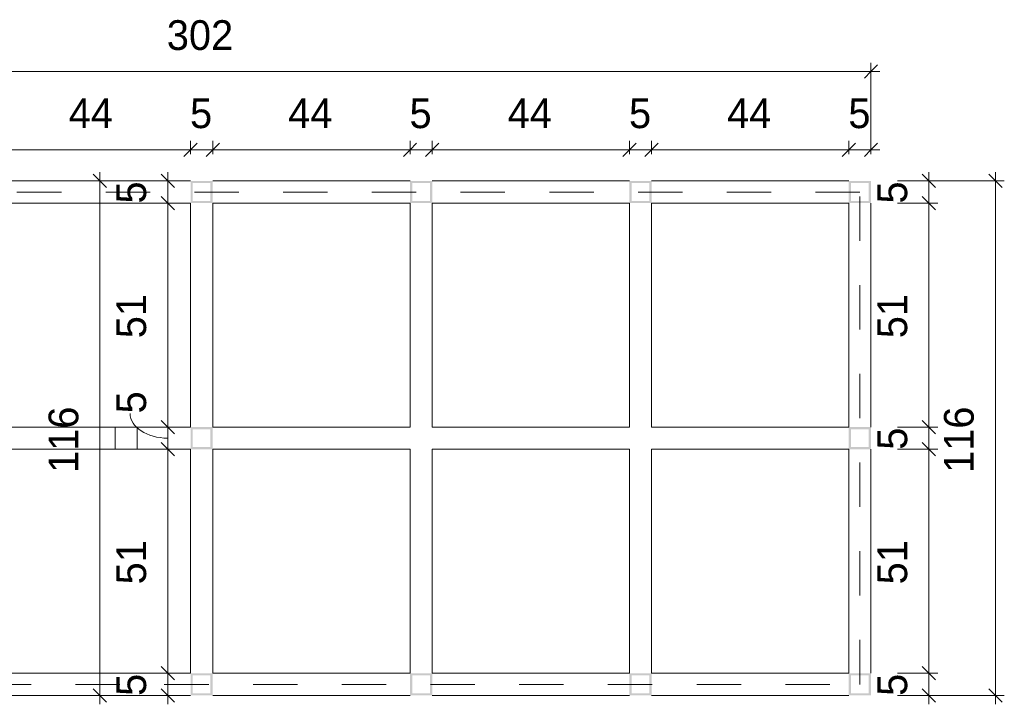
# Model space of a CAD drawing. Header units: metres. Extents: x -1.7 to 80, y -8.6 to 1.8.
# Tile 21 of 79: x 58.4 to 60.6, y -8 to -6.4. Entities that reach past the tile are written whole.
import ezdxf

# ---------------------------------------------------------------- set-up
doc = ezdxf.new("R2010")
doc.units = ezdxf.units.M
doc.linetypes.add('Projeção', pattern=[0.003969, 0.002381, -0.001587])
for name, color, linetype, lineweight in [('A-ANNO-DIMS', 120, 'Continuous', 9), ('A-ANNO-DIMS-20', 211, 'Continuous', 9), ('A-DETL-GENF', 92, 'Continuous', 18), ('A-FLOR-OVHD', 1, 'Projeção', 18), ('A-GENM', 13, 'Continuous', 18)]:
    doc.layers.add(name, color=color, linetype=linetype, lineweight=lineweight)
doc.styles.add('Century Gothic', font='GOTHIC.TTF', dxfattribs={"height": 0.067065})
doc.dimstyles.new('_Cotas_detalhamento_3_5_mm', dxfattribs={"dimscale": 0.3048, "dimtxt": 0.07, "dimasz": 0.098425, "dimexe": 0.065617, "dimexo": 0.19685, "dimgap": 0.098425, "dimtad": 1, "dimdec": 0, "dimlfac": 100, "dimzin": 0, "dimdsep": 46, "dimtxsty": 'Century Gothic', "dimblk1": 'OBLIQUE', "dimblk2": 'OBLIQUE', "dimsah": 1, "dimcen": 0.09, "dimdle": 0.065617, "dimazin": 0, "dimtfac": 1, "dimtdec": 4, "dimtix": 1, "dimtmove": 0, "dimatfit": 3, "dimfxl": 1, "dimtvp": 1, "dimtolj": 1, "dimtzin": 0, "dimarcsym": 2})
doc.dimstyles.new('_Cotas_detalhamento_3_5_mm_2', dxfattribs={"dimscale": 0.3048, "dimtxt": 0.07, "dimasz": 0.098425, "dimexe": 0.065617, "dimexo": 0.19685, "dimgap": 0.098425, "dimtad": 1, "dimdec": 0, "dimlfac": 100, "dimzin": 0, "dimdsep": 46, "dimtxsty": 'Century Gothic', "dimblk1": 'OBLIQUE', "dimblk2": 'OBLIQUE', "dimsah": 1, "dimcen": 0.09, "dimdle": 0.065617, "dimazin": 0, "dimtfac": 1, "dimtdec": 4, "dimtix": 1, "dimtmove": 1, "dimatfit": 3, "dimfxl": 1, "dimtvp": 1, "dimtolj": 1, "dimtzin": 0, "dimarcsym": 2})

# ---------------------------------------------------------------- blocks, each defined once
blk = doc.blocks.new('Modelos genéricos 278 - Modelos genéricos 266-1941197-Planta da estrutura inferior- Quentes')
at = {"layer": 'A-GENM'}
for p, q in [((-4.4402, -6.8511), (-4.4402, -7.3561)), ((-4.3902, -7.3561), (-4.3902, -6.8511)), ((-4.4402, -7.4061), (-4.4402, -7.9111)), ((-4.3902, -7.9111), (-4.3902, -7.4061))]:
    blk.add_line(p, q, dxfattribs=at)
blk = doc.blocks.new('Modelos genéricos 281 - Modelos genéricos 266-1941239-Planta da estrutura inferior- Quentes')
at = {"layer": 'A-GENM'}
for p, q in [((-3.9455, -6.8511), (-3.9455, -7.3561)), ((-3.8955, -7.3561), (-3.8955, -6.8511)), ((-3.9455, -7.4061), (-3.9455, -7.9111)), ((-3.8955, -7.9111), (-3.8955, -7.4061))]:
    blk.add_line(p, q, dxfattribs=at)
blk = doc.blocks.new('Modelos genéricos 284 - Modelos genéricos 266-1941281-Planta da estrutura inferior- Quentes')
at = {"layer": 'A-GENM'}
for p, q in [((-3.4508, -6.8511), (-3.4508, -7.3561)), ((-3.4008, -7.3561), (-3.4008, -6.8511)), ((-3.4508, -7.4061), (-3.4508, -7.9111)), ((-3.4008, -7.9111), (-3.4008, -7.4061))]:
    blk.add_line(p, q, dxfattribs=at)
blk = doc.blocks.new('Modelos genéricos 287 - Modelos genéricos 287-1942004-Planta da estrutura inferior- Quentes')
at = {"layer": 'A-GENM'}
for p, q in [((-5.4296, -7.3561), (-5.8743, -7.3561)), ((-4.9349, -7.3561), (-5.3796, -7.3561)), ((-4.6102, -7.3561), (-4.8849, -7.3561)), ((-4.4402, -7.3561), (-4.5602, -7.3561)), ((-3.9455, -7.3561), (-4.3902, -7.3561)), ((-3.4508, -7.3561), (-3.8955, -7.3561)), ((-2.9564, -7.3561), (-3.4008, -7.3561)), ((-5.4296, -7.4061), (-5.8743, -7.4061)), ((-4.9349, -7.4061), (-5.3796, -7.4061)), ((-4.6102, -7.4061), (-4.8849, -7.4061)), ((-4.4402, -7.4061), (-4.5602, -7.4061)), ((-3.9455, -7.4061), (-4.3902, -7.4061)), ((-3.4508, -7.4061), (-3.8955, -7.4061)), ((-3.4008, -7.4061), (-2.9564, -7.4061))]:
    blk.add_line(p, q, dxfattribs=at)
blk = doc.blocks.new('Modelos genéricos 296 - Modelos genéricos 267-1944187-Planta da estrutura inferior- Quentes')
at = {"layer": 'A-GENM'}
for p, q in [((-4.3902, -7.2738), (-4.4402, -7.2738)), ((-4.4402, -7.2738), (-4.4402, -7.3238)), ((-4.3902, -7.3238), (-4.3902, -7.2738)), ((-4.4402, -7.3238), (-4.3902, -7.3238))]:
    blk.add_line(p, q, dxfattribs=at)
blk = doc.blocks.new('Modelos genéricos 292 - Modelos genéricos 287-1944757-Planta da estrutura inferior- Quentes')
at = {"layer": 'A-GENM'}
for p, q in [((-5.4296, -7.9111), (-5.8743, -7.9111)), ((-4.9349, -7.9111), (-5.3796, -7.9111)), ((-4.4402, -7.9111), (-4.8849, -7.9111)), ((-3.9455, -7.9111), (-4.3902, -7.9111)), ((-3.4508, -7.9111), (-3.8955, -7.9111)), ((-2.9564, -7.9111), (-3.4008, -7.9111)), ((-5.8743, -7.9611), (-5.4296, -7.9611)), ((-5.3796, -7.9611), (-4.9349, -7.9611)), ((-4.8849, -7.9611), (-4.4402, -7.9611)), ((-4.3902, -7.9611), (-3.9455, -7.9611)), ((-3.8955, -7.9611), (-3.4508, -7.9611)), ((-3.4008, -7.9611), (-2.9564, -7.9611))]:
    blk.add_line(p, q, dxfattribs=at)
blk = doc.blocks.new('Modelos genéricos 293 - Modelos genéricos 287-1944769-Planta da estrutura inferior- Quentes')
at = {"layer": 'A-GENM'}
for p, q in [((-5.4296, -6.8011), (-5.8743, -6.8011)), ((-4.9349, -6.8011), (-5.3796, -6.8011)), ((-4.4402, -6.8011), (-4.8849, -6.8011)), ((-3.9455, -6.8011), (-4.3902, -6.8011)), ((-3.4508, -6.8011), (-3.8955, -6.8011)), ((-2.9564, -6.8011), (-3.4008, -6.8011)), ((-5.8743, -6.8511), (-5.4296, -6.8511)), ((-5.3796, -6.8511), (-4.9349, -6.8511)), ((-4.8849, -6.8511), (-4.4402, -6.8511)), ((-4.3902, -6.8511), (-3.9455, -6.8511)), ((-3.8955, -6.8511), (-3.4508, -6.8511)), ((-3.4008, -6.8511), (-2.9564, -6.8511))]:
    blk.add_line(p, q, dxfattribs=at)
blk = doc.blocks.new('Modelos genéricos 303 - Modelos genéricos 266-1955493-Planta da estrutura inferior- Quentes')
at = {"layer": 'A-GENM'}
for p, q in [((-2.9564, -6.8511), (-2.9564, -7.3561)), ((-2.9064, -7.3561), (-2.9064, -6.8511)), ((-2.9564, -7.4061), (-2.9564, -7.9111)), ((-2.9064, -7.9111), (-2.9064, -7.4061))]:
    blk.add_line(p, q, dxfattribs=at)
blk = doc.blocks.new('DIMBLOCK188-Planta da estrutura inferior- Quentes')
at = {"layer": 'A-ANNO-DIMS-20'}
for p, q in [((58.3212, -6.7411), (58.3212, -6.711)), ((58.7659, -6.7411), (58.7659, -6.711)), ((58.3212, -6.731), (58.7659, -6.731)), ((58.3212, -6.731), (58.3212, -6.7411)), ((58.7659, -6.731), (58.7659, -6.7411))]:
    blk.add_line(p, q, dxfattribs=at)
at = {"layer": 'A-ANNO-DIMS-20', "lineweight": 18}
for p, q in [((58.3212, -6.731), (58.3362, -6.716)), ((58.7659, -6.731), (58.7809, -6.716)), ((58.3212, -6.731), (58.3062, -6.746)), ((58.7659, -6.731), (58.7509, -6.746))]:
    blk.add_line(p, q, dxfattribs=at)
at = {"layer": 'A-ANNO-DIMS-20', "color": 0, "insert": (58.4913, -6.615), "char_height": 0.06707, "width": 0.125333, "attachment_point": 1, "line_spacing_factor": 0.984117, "style": 'Century Gothic'}
blk.add_mtext('44', dxfattribs=at)
blk = doc.blocks.new('_Oblique')
at = {"color": 0, "linetype": 'ByBlock', "lineweight": -2}
blk.add_line((-0.5, -0.5), (0.5, 0.5), dxfattribs=at)
blk = doc.blocks.new('DIMBLOCK189-Planta da estrutura inferior- Quentes')
at = {"layer": 'A-ANNO-DIMS-20'}
for p, q in [((58.7659, -6.7411), (58.7659, -6.711)), ((58.8159, -6.7411), (58.8159, -6.711)), ((58.7659, -6.731), (58.8159, -6.731)), ((58.7659, -6.731), (58.7659, -6.7411)), ((58.8159, -6.731), (58.8159, -6.7411))]:
    blk.add_line(p, q, dxfattribs=at)
at = {"layer": 'A-ANNO-DIMS-20', "lineweight": 18}
for p, q in [((58.7659, -6.731), (58.7809, -6.716)), ((58.8159, -6.731), (58.8309, -6.716)), ((58.7659, -6.731), (58.7509, -6.746)), ((58.8159, -6.731), (58.8009, -6.746))]:
    blk.add_line(p, q, dxfattribs=at)
at = {"layer": 'A-ANNO-DIMS-20', "color": 0, "insert": (58.7648, -6.615), "char_height": 0.0671, "width": 0.062667, "attachment_point": 1, "line_spacing_factor": 0.984117, "style": 'Century Gothic'}
blk.add_mtext('5', dxfattribs=at)
blk = doc.blocks.new('DIMBLOCK190-Planta da estrutura inferior- Quentes')
at = {"layer": 'A-ANNO-DIMS-20'}
for p, q in [((58.8159, -6.7411), (58.8159, -6.711)), ((59.2606, -6.7411), (59.2606, -6.711)), ((58.8159, -6.731), (59.2606, -6.731)), ((58.8159, -6.731), (58.8159, -6.7411)), ((59.2606, -6.731), (59.2606, -6.7411))]:
    blk.add_line(p, q, dxfattribs=at)
at = {"layer": 'A-ANNO-DIMS-20', "lineweight": 18}
for p, q in [((58.8159, -6.731), (58.8309, -6.716)), ((59.2606, -6.731), (59.2756, -6.716)), ((58.8159, -6.731), (58.8009, -6.746)), ((59.2606, -6.731), (59.2456, -6.746))]:
    blk.add_line(p, q, dxfattribs=at)
at = {"layer": 'A-ANNO-DIMS-20', "color": 0, "insert": (58.986, -6.615), "char_height": 0.06707, "width": 0.125333, "attachment_point": 1, "line_spacing_factor": 0.984117, "style": 'Century Gothic'}
blk.add_mtext('44', dxfattribs=at)
blk = doc.blocks.new('DIMBLOCK191-Planta da estrutura inferior- Quentes')
at = {"layer": 'A-ANNO-DIMS-20'}
for p, q in [((59.2606, -6.7411), (59.2606, -6.711)), ((59.3106, -6.7411), (59.3106, -6.711)), ((59.2606, -6.731), (59.3106, -6.731)), ((59.2606, -6.731), (59.2606, -6.7411)), ((59.3106, -6.731), (59.3106, -6.7411))]:
    blk.add_line(p, q, dxfattribs=at)
at = {"layer": 'A-ANNO-DIMS-20', "lineweight": 18}
for p, q in [((59.2606, -6.731), (59.2756, -6.716)), ((59.3106, -6.731), (59.3256, -6.716)), ((59.2606, -6.731), (59.2456, -6.746)), ((59.3106, -6.731), (59.2956, -6.746))]:
    blk.add_line(p, q, dxfattribs=at)
at = {"layer": 'A-ANNO-DIMS-20', "color": 0, "insert": (59.2595, -6.615), "char_height": 0.0671, "width": 0.062667, "attachment_point": 1, "line_spacing_factor": 0.984117, "style": 'Century Gothic'}
blk.add_mtext('5', dxfattribs=at)
blk = doc.blocks.new('DIMBLOCK192-Planta da estrutura inferior- Quentes')
at = {"layer": 'A-ANNO-DIMS-20'}
for p, q in [((59.3106, -6.7411), (59.3106, -6.711)), ((59.7553, -6.7411), (59.7553, -6.711)), ((59.3106, -6.731), (59.7553, -6.731)), ((59.3106, -6.731), (59.3106, -6.7411)), ((59.7553, -6.731), (59.7553, -6.7411))]:
    blk.add_line(p, q, dxfattribs=at)
at = {"layer": 'A-ANNO-DIMS-20', "lineweight": 18}
for p, q in [((59.3106, -6.731), (59.3256, -6.716)), ((59.7553, -6.731), (59.7703, -6.716)), ((59.3106, -6.731), (59.2956, -6.746)), ((59.7553, -6.731), (59.7403, -6.746))]:
    blk.add_line(p, q, dxfattribs=at)
at = {"layer": 'A-ANNO-DIMS-20', "color": 0, "insert": (59.4807, -6.615), "char_height": 0.06707, "width": 0.125333, "attachment_point": 1, "line_spacing_factor": 0.984117, "style": 'Century Gothic'}
blk.add_mtext('44', dxfattribs=at)
blk = doc.blocks.new('DIMBLOCK193-Planta da estrutura inferior- Quentes')
at = {"layer": 'A-ANNO-DIMS-20'}
for p, q in [((59.7553, -6.7411), (59.7553, -6.711)), ((59.8053, -6.7411), (59.8053, -6.711)), ((59.7553, -6.731), (59.8053, -6.731)), ((59.7553, -6.731), (59.7553, -6.7411)), ((59.8053, -6.731), (59.8053, -6.7411))]:
    blk.add_line(p, q, dxfattribs=at)
at = {"layer": 'A-ANNO-DIMS-20', "lineweight": 18}
for p, q in [((59.7553, -6.731), (59.7703, -6.716)), ((59.8053, -6.731), (59.8203, -6.716)), ((59.7553, -6.731), (59.7403, -6.746)), ((59.8053, -6.731), (59.7903, -6.746))]:
    blk.add_line(p, q, dxfattribs=at)
at = {"layer": 'A-ANNO-DIMS-20', "color": 0, "insert": (59.7542, -6.615), "char_height": 0.0671, "width": 0.062667, "attachment_point": 1, "line_spacing_factor": 0.984117, "style": 'Century Gothic'}
blk.add_mtext('5', dxfattribs=at)
blk = doc.blocks.new('DIMBLOCK194-Planta da estrutura inferior- Quentes')
at = {"layer": 'A-ANNO-DIMS-20'}
for p, q in [((59.8053, -6.7411), (59.8053, -6.711)), ((60.2497, -6.7411), (60.2497, -6.711)), ((59.8053, -6.731), (60.2497, -6.731)), ((59.8053, -6.731), (59.8053, -6.7411)), ((60.2497, -6.731), (60.2497, -6.7411))]:
    blk.add_line(p, q, dxfattribs=at)
at = {"layer": 'A-ANNO-DIMS-20', "lineweight": 18}
for p, q in [((59.8053, -6.731), (59.8203, -6.716)), ((60.2497, -6.731), (60.2647, -6.716)), ((59.8053, -6.731), (59.7903, -6.746)), ((60.2497, -6.731), (60.2347, -6.746))]:
    blk.add_line(p, q, dxfattribs=at)
at = {"layer": 'A-ANNO-DIMS-20', "color": 0, "insert": (59.9753, -6.615), "char_height": 0.06707, "width": 0.125333, "attachment_point": 1, "line_spacing_factor": 0.984117, "style": 'Century Gothic'}
blk.add_mtext('44', dxfattribs=at)
blk = doc.blocks.new('DIMBLOCK195-Planta da estrutura inferior- Quentes')
at = {"layer": 'A-ANNO-DIMS-20'}
for p, q in [((60.2497, -6.7411), (60.2497, -6.711)), ((60.2997, -6.7411), (60.2997, -6.711)), ((60.2497, -6.731), (60.3197, -6.731)), ((60.2497, -6.731), (60.2497, -6.7411)), ((60.2997, -6.731), (60.2997, -6.7411))]:
    blk.add_line(p, q, dxfattribs=at)
at = {"layer": 'A-ANNO-DIMS-20', "lineweight": 18}
for p, q in [((60.2497, -6.731), (60.2647, -6.716)), ((60.2997, -6.731), (60.3147, -6.716)), ((60.2497, -6.731), (60.2347, -6.746)), ((60.2997, -6.731), (60.2847, -6.746))]:
    blk.add_line(p, q, dxfattribs=at)
at = {"layer": 'A-ANNO-DIMS-20', "color": 0, "insert": (60.2486, -6.615), "char_height": 0.0671, "width": 0.062667, "attachment_point": 1, "line_spacing_factor": 0.984117, "style": 'Century Gothic'}
blk.add_mtext('5', dxfattribs=at)
blk = doc.blocks.new('DIMBLOCK196-Planta da estrutura inferior- Quentes')
at = {"layer": 'A-ANNO-DIMS-20'}
for p, q in [((57.2818, -6.7411), (57.2818, -6.5347)), ((60.2997, -6.7411), (60.2997, -6.5347)), ((57.2618, -6.5547), (60.3197, -6.5547)), ((57.2818, -6.5547), (57.2818, -6.7411)), ((60.2997, -6.5547), (60.2997, -6.7411))]:
    blk.add_line(p, q, dxfattribs=at)
at = {"layer": 'A-ANNO-DIMS-20', "lineweight": 18}
for p, q in [((57.2818, -6.5547), (57.2968, -6.5397)), ((60.2997, -6.5547), (60.3147, -6.5397)), ((57.2818, -6.5547), (57.2668, -6.5697)), ((60.2997, -6.5547), (60.2847, -6.5697))]:
    blk.add_line(p, q, dxfattribs=at)
at = {"layer": 'A-ANNO-DIMS-20', "color": 0, "insert": (58.7124, -6.4388), "char_height": 0.06707, "width": 0.188, "attachment_point": 1, "line_spacing_factor": 0.984117, "style": 'Century Gothic'}
blk.add_mtext('302', dxfattribs=at)
blk = doc.blocks.new('DIMBLOCK197-Planta da estrutura inferior- Quentes')
at = {"layer": 'A-ANNO-DIMS-20', "lineweight": 18}
for p, q in [((58.7147, -7.9111), (58.6997, -7.8961)), ((58.7147, -7.9111), (58.7297, -7.9261)), ((58.7147, -7.9611), (58.6997, -7.9461)), ((58.7147, -7.9611), (58.7297, -7.9761))]:
    blk.add_line(p, q, dxfattribs=at)
at = {"layer": 'A-ANNO-DIMS-20'}
for p, q in [((58.7535, -7.9111), (58.6947, -7.9111)), ((58.7147, -7.9811), (58.7147, -7.9111)), ((58.7147, -7.9111), (58.7535, -7.9111)), ((58.7535, -7.9611), (58.6947, -7.9611)), ((58.7147, -7.9611), (58.7535, -7.9611))]:
    blk.add_line(p, q, dxfattribs=at)
at = {"layer": 'A-ANNO-DIMS-20', "color": 0, "insert": (58.5987, -7.9622), "char_height": 0.0671, "width": 0.062667, "attachment_point": 1, "rotation": 90, "line_spacing_factor": 0.984117, "style": 'Century Gothic'}
blk.add_mtext('5', dxfattribs=at)
blk = doc.blocks.new('DIMBLOCK198-Planta da estrutura inferior- Quentes')
at = {"layer": 'A-ANNO-DIMS-20', "lineweight": 18}
for p, q in [((58.7147, -7.4061), (58.6997, -7.3911)), ((58.7147, -7.4061), (58.7297, -7.4211)), ((58.7147, -7.9111), (58.6997, -7.8961)), ((58.7147, -7.9111), (58.7297, -7.9261))]:
    blk.add_line(p, q, dxfattribs=at)
at = {"layer": 'A-ANNO-DIMS-20'}
for p, q in [((58.7059, -7.4061), (58.7347, -7.4061)), ((58.7147, -7.4061), (58.7059, -7.4061)), ((58.7147, -7.9111), (58.7147, -7.4061)), ((58.7535, -7.9111), (58.6947, -7.9111)), ((58.7147, -7.9111), (58.7535, -7.9111))]:
    blk.add_line(p, q, dxfattribs=at)
at = {"layer": 'A-ANNO-DIMS-20', "color": 0, "insert": (58.5987, -7.7108), "char_height": 0.06707, "width": 0.125333, "attachment_point": 1, "rotation": 90, "line_spacing_factor": 0.984117, "style": 'Century Gothic'}
blk.add_mtext('51', dxfattribs=at)
blk = doc.blocks.new('DIMBLOCK199-Planta da estrutura inferior- Quentes')
at = {"layer": 'A-ANNO-DIMS-20', "lineweight": 18}
for p, q in [((58.7147, -7.3561), (58.6997, -7.3411)), ((58.7147, -7.3561), (58.7297, -7.3711)), ((58.7147, -7.4061), (58.6997, -7.3911)), ((58.7147, -7.4061), (58.7297, -7.4211))]:
    blk.add_line(p, q, dxfattribs=at)
at = {"layer": 'A-ANNO-DIMS-20'}
for p, q in [((58.7059, -7.3561), (58.7347, -7.3561)), ((58.7147, -7.3561), (58.7059, -7.3561)), ((58.7147, -7.4061), (58.7147, -7.3561)), ((58.7059, -7.4061), (58.7347, -7.4061)), ((58.7147, -7.4061), (58.7059, -7.4061))]:
    blk.add_line(p, q, dxfattribs=at)
blk.add_ellipse((58.7147, -7.3254), major_axis=(0.085, 0), ratio=0.655026, start_param=3.141593, end_param=4.712389, dxfattribs=at)
at = {"layer": 'A-ANNO-DIMS-20', "color": 0, "insert": (58.5987, -7.3254), "char_height": 0.0671, "width": 0.062667, "attachment_point": 1, "rotation": 90, "line_spacing_factor": 0.984117, "style": 'Century Gothic'}
blk.add_mtext('5', dxfattribs=at)
blk = doc.blocks.new('DIMBLOCK200-Planta da estrutura inferior- Quentes')
at = {"layer": 'A-ANNO-DIMS-20'}
for p, q in [((58.7535, -6.8511), (58.6947, -6.8511)), ((58.7147, -7.3561), (58.7147, -6.8511)), ((58.7147, -6.8511), (58.7535, -6.8511)), ((58.7059, -7.3561), (58.7347, -7.3561)), ((58.7147, -7.3561), (58.7059, -7.3561))]:
    blk.add_line(p, q, dxfattribs=at)
at = {"layer": 'A-ANNO-DIMS-20', "lineweight": 18}
for p, q in [((58.7147, -6.8511), (58.6997, -6.8361)), ((58.7147, -6.8511), (58.7297, -6.8661)), ((58.7147, -7.3561), (58.6997, -7.3411)), ((58.7147, -7.3561), (58.7297, -7.3711))]:
    blk.add_line(p, q, dxfattribs=at)
at = {"layer": 'A-ANNO-DIMS-20', "color": 0, "insert": (58.5987, -7.1558), "char_height": 0.06707, "width": 0.125333, "attachment_point": 1, "rotation": 90, "line_spacing_factor": 0.984117, "style": 'Century Gothic'}
blk.add_mtext('51', dxfattribs=at)
blk = doc.blocks.new('DIMBLOCK201-Planta da estrutura inferior- Quentes')
at = {"layer": 'A-ANNO-DIMS-20', "lineweight": 18}
for p, q in [((58.7147, -6.8011), (58.6997, -6.7861)), ((58.7147, -6.8011), (58.7297, -6.8161)), ((58.7147, -6.8511), (58.6997, -6.8361)), ((58.7147, -6.8511), (58.7297, -6.8661))]:
    blk.add_line(p, q, dxfattribs=at)
at = {"layer": 'A-ANNO-DIMS-20'}
for p, q in [((58.7147, -6.8511), (58.7147, -6.7811)), ((58.7535, -6.8011), (58.6947, -6.8011)), ((58.7147, -6.8011), (58.7535, -6.8011)), ((58.7535, -6.8511), (58.6947, -6.8511)), ((58.7147, -6.8511), (58.7535, -6.8511))]:
    blk.add_line(p, q, dxfattribs=at)
at = {"layer": 'A-ANNO-DIMS-20', "color": 0, "insert": (58.5987, -6.8522), "char_height": 0.0671, "width": 0.062667, "attachment_point": 1, "rotation": 90, "line_spacing_factor": 0.984117, "style": 'Century Gothic'}
blk.add_mtext('5', dxfattribs=at)
blk = doc.blocks.new('DIMBLOCK202-Planta da estrutura inferior- Quentes')
at = {"layer": 'A-ANNO-DIMS-20', "lineweight": 18}
for p, q in [((58.5618, -6.8011), (58.5468, -6.7861)), ((58.5618, -6.8011), (58.5768, -6.8161)), ((58.5618, -7.9611), (58.5468, -7.9461)), ((58.5618, -7.9611), (58.5768, -7.9761))]:
    blk.add_line(p, q, dxfattribs=at)
at = {"layer": 'A-ANNO-DIMS-20'}
for p, q in [((58.5618, -6.7811), (58.5618, -7.9811)), ((58.523, -6.8011), (58.5818, -6.8011)), ((58.5618, -6.8011), (58.523, -6.8011)), ((58.523, -7.9611), (58.5818, -7.9611)), ((58.5618, -7.9611), (58.523, -7.9611))]:
    blk.add_line(p, q, dxfattribs=at)
at = {"layer": 'A-ANNO-DIMS-20', "color": 0, "insert": (58.4459, -7.4595), "char_height": 0.06707, "width": 0.188, "attachment_point": 1, "rotation": 90, "line_spacing_factor": 0.984117, "style": 'Century Gothic'}
blk.add_mtext('116', dxfattribs=at)
blk = doc.blocks.new('DIMBLOCK203-Planta da estrutura inferior- Quentes')
at = {"layer": 'A-ANNO-DIMS-20', "lineweight": 18}
for p, q in [((60.4302, -6.8011), (60.4152, -6.7861)), ((60.4302, -6.8011), (60.4452, -6.8161)), ((60.4302, -6.8511), (60.4152, -6.8361)), ((60.4302, -6.8511), (60.4452, -6.8661))]:
    blk.add_line(p, q, dxfattribs=at)
at = {"layer": 'A-ANNO-DIMS-20'}
for p, q in [((60.4302, -6.7811), (60.4302, -6.8511)), ((60.3597, -6.8011), (60.4502, -6.8011)), ((60.4302, -6.8011), (60.3597, -6.8011)), ((60.3597, -6.8511), (60.4502, -6.8511)), ((60.4302, -6.8511), (60.3597, -6.8511))]:
    blk.add_line(p, q, dxfattribs=at)
at = {"layer": 'A-ANNO-DIMS-20', "color": 0, "insert": (60.3142, -6.8522), "char_height": 0.0671, "width": 0.062667, "attachment_point": 1, "rotation": 90, "line_spacing_factor": 0.984117, "style": 'Century Gothic'}
blk.add_mtext('5', dxfattribs=at)
blk = doc.blocks.new('DIMBLOCK204-Planta da estrutura inferior- Quentes')
at = {"layer": 'A-ANNO-DIMS-20'}
for p, q in [((60.3597, -6.8511), (60.4502, -6.8511)), ((60.4302, -6.8511), (60.3597, -6.8511)), ((60.4302, -6.8511), (60.4302, -7.3561)), ((60.3597, -7.3561), (60.4502, -7.3561)), ((60.4302, -7.3561), (60.3597, -7.3561))]:
    blk.add_line(p, q, dxfattribs=at)
at = {"layer": 'A-ANNO-DIMS-20', "lineweight": 18}
for p, q in [((60.4302, -6.8511), (60.4152, -6.8361)), ((60.4302, -6.8511), (60.4452, -6.8661)), ((60.4302, -7.3561), (60.4152, -7.3411)), ((60.4302, -7.3561), (60.4452, -7.3711))]:
    blk.add_line(p, q, dxfattribs=at)
at = {"layer": 'A-ANNO-DIMS-20', "color": 0, "insert": (60.3142, -7.1558), "char_height": 0.06707, "width": 0.125333, "attachment_point": 1, "rotation": 90, "line_spacing_factor": 0.984117, "style": 'Century Gothic'}
blk.add_mtext('51', dxfattribs=at)
blk = doc.blocks.new('DIMBLOCK205-Planta da estrutura inferior- Quentes')
at = {"layer": 'A-ANNO-DIMS-20', "lineweight": 18}
for p, q in [((60.4302, -7.3561), (60.4152, -7.3411)), ((60.4302, -7.3561), (60.4452, -7.3711)), ((60.4302, -7.4061), (60.4152, -7.3911)), ((60.4302, -7.4061), (60.4452, -7.4211))]:
    blk.add_line(p, q, dxfattribs=at)
at = {"layer": 'A-ANNO-DIMS-20'}
for p, q in [((60.3597, -7.3561), (60.4502, -7.3561)), ((60.4302, -7.3561), (60.3597, -7.3561)), ((60.4302, -7.3561), (60.4302, -7.4061)), ((60.3597, -7.4061), (60.4502, -7.4061)), ((60.4302, -7.4061), (60.3597, -7.4061))]:
    blk.add_line(p, q, dxfattribs=at)
at = {"layer": 'A-ANNO-DIMS-20', "color": 0, "insert": (60.3142, -7.4072), "char_height": 0.0671, "width": 0.062667, "attachment_point": 1, "rotation": 90, "line_spacing_factor": 0.984117, "style": 'Century Gothic'}
blk.add_mtext('5', dxfattribs=at)
blk = doc.blocks.new('DIMBLOCK206-Planta da estrutura inferior- Quentes')
at = {"layer": 'A-ANNO-DIMS-20'}
for p, q in [((60.3597, -7.4061), (60.4502, -7.4061)), ((60.4302, -7.4061), (60.3597, -7.4061)), ((60.4302, -7.4061), (60.4302, -7.9111)), ((60.3597, -7.9111), (60.4502, -7.9111)), ((60.4302, -7.9111), (60.3597, -7.9111))]:
    blk.add_line(p, q, dxfattribs=at)
at = {"layer": 'A-ANNO-DIMS-20', "lineweight": 18}
for p, q in [((60.4302, -7.4061), (60.4152, -7.3911)), ((60.4302, -7.4061), (60.4452, -7.4211)), ((60.4302, -7.9111), (60.4152, -7.8961)), ((60.4302, -7.9111), (60.4452, -7.9261))]:
    blk.add_line(p, q, dxfattribs=at)
at = {"layer": 'A-ANNO-DIMS-20', "color": 0, "insert": (60.3142, -7.7108), "char_height": 0.06707, "width": 0.125333, "attachment_point": 1, "rotation": 90, "line_spacing_factor": 0.984117, "style": 'Century Gothic'}
blk.add_mtext('51', dxfattribs=at)
blk = doc.blocks.new('DIMBLOCK207-Planta da estrutura inferior- Quentes')
at = {"layer": 'A-ANNO-DIMS-20', "lineweight": 18}
for p, q in [((60.4302, -7.9111), (60.4152, -7.8961)), ((60.4302, -7.9111), (60.4452, -7.9261)), ((60.4302, -7.9611), (60.4152, -7.9461)), ((60.4302, -7.9611), (60.4452, -7.9761))]:
    blk.add_line(p, q, dxfattribs=at)
at = {"layer": 'A-ANNO-DIMS-20'}
for p, q in [((60.3597, -7.9111), (60.4502, -7.9111)), ((60.4302, -7.9111), (60.3597, -7.9111)), ((60.4302, -7.9111), (60.4302, -7.9811)), ((60.3597, -7.9611), (60.4502, -7.9611)), ((60.4302, -7.9611), (60.3597, -7.9611))]:
    blk.add_line(p, q, dxfattribs=at)
at = {"layer": 'A-ANNO-DIMS-20', "color": 0, "insert": (60.3142, -7.9622), "char_height": 0.0671, "width": 0.062667, "attachment_point": 1, "rotation": 90, "line_spacing_factor": 0.984117, "style": 'Century Gothic'}
blk.add_mtext('5', dxfattribs=at)
blk = doc.blocks.new('DIMBLOCK208-Planta da estrutura inferior- Quentes')
at = {"layer": 'A-ANNO-DIMS-20', "lineweight": 18}
for p, q in [((60.5802, -6.8011), (60.5652, -6.7861)), ((60.5802, -6.8011), (60.5952, -6.8161)), ((60.5802, -7.9611), (60.5652, -7.9461)), ((60.5802, -7.9611), (60.5952, -7.9761))]:
    blk.add_line(p, q, dxfattribs=at)
at = {"layer": 'A-ANNO-DIMS-20'}
for p, q in [((60.5802, -6.7811), (60.5802, -7.9811)), ((60.3597, -6.8011), (60.6002, -6.8011)), ((60.5802, -6.8011), (60.3597, -6.8011)), ((60.3597, -7.9611), (60.6002, -7.9611)), ((60.5802, -7.9611), (60.3597, -7.9611))]:
    blk.add_line(p, q, dxfattribs=at)
at = {"layer": 'A-ANNO-DIMS-20', "color": 0, "insert": (60.4642, -7.4595), "char_height": 0.06707, "width": 0.188, "attachment_point": 1, "rotation": 90, "line_spacing_factor": 0.984117, "style": 'Century Gothic'}
blk.add_mtext('116', dxfattribs=at)

msp = doc.modelspace()

# ---------------------------------------------------------------- hatches: boundary and pattern name
at = {"layer": 'A-DETL-GENF'}
h = msp.add_hatch(color=7, dxfattribs=at)
h.paths.add_polyline_path([(58.7659, -6.8511), (58.8159, -6.8511), (58.8159, -6.8011), (58.7659, -6.8011), (58.7659, -6.8461)], flags=0)
h.paths.add_polyline_path([(58.7709, -6.8461), (58.7709, -6.8061), (58.8109, -6.8061), (58.8109, -6.8461)], flags=0)
h = msp.add_hatch(color=7, dxfattribs=at)
h.paths.add_polyline_path([(59.3056, -6.8511), (59.3106, -6.8511), (59.3106, -6.8011), (59.2606, -6.8011), (59.2606, -6.8511), (59.2656, -6.8511)], flags=0)
h.paths.add_polyline_path([(59.3056, -6.8461), (59.2656, -6.8461), (59.2656, -6.8061), (59.3056, -6.8061)], flags=0)
h = msp.add_hatch(color=7, dxfattribs=at)
h.paths.add_polyline_path([(59.8053, -6.8511), (59.8053, -6.8011), (59.7553, -6.8011), (59.7553, -6.8511), (59.8003, -6.8511)], flags=0)
h.paths.add_polyline_path([(59.7603, -6.8461), (59.7603, -6.8061), (59.8003, -6.8061), (59.8003, -6.8461)], flags=0)
h = msp.add_hatch(color=7, dxfattribs=at)
h.paths.add_polyline_path([(60.2547, -6.8511), (60.2997, -6.8511), (60.2997, -6.8011), (60.2497, -6.8011), (60.2497, -6.8511)], flags=0)
h.paths.add_polyline_path([(60.2547, -6.8461), (60.2547, -6.8061), (60.2947, -6.8061), (60.2947, -6.8461)], flags=0)
h = msp.add_hatch(color=7, dxfattribs=at)
h.paths.add_polyline_path([(58.7659, -7.4061), (58.8159, -7.4061), (58.8159, -7.3561), (58.7659, -7.3561), (58.7659, -7.4011)], flags=0)
h.paths.add_polyline_path([(58.8109, -7.4011), (58.7709, -7.4011), (58.7709, -7.3611), (58.8109, -7.3611)], flags=0)
h = msp.add_hatch(color=7, dxfattribs=at)
h.paths.add_polyline_path([(60.2997, -7.4061), (60.2997, -7.3561), (60.2497, -7.3561), (60.2497, -7.4061), (60.2947, -7.4061)], flags=0)
h.paths.add_polyline_path([(60.2947, -7.4011), (60.2547, -7.4011), (60.2547, -7.3611), (60.2947, -7.3611)], flags=0)
h = msp.add_hatch(color=7, dxfattribs=at)
h.paths.add_polyline_path([(58.8159, -7.9611), (58.8159, -7.9111), (58.7659, -7.9111), (58.7659, -7.9611), (58.8109, -7.9611)], flags=0)
h.paths.add_polyline_path([(58.8109, -7.9561), (58.7709, -7.9561), (58.7709, -7.9161), (58.8109, -7.9161)], flags=0)
h = msp.add_hatch(color=7, dxfattribs=at)
h.paths.add_polyline_path([(59.3106, -7.9611), (59.3106, -7.9111), (59.2606, -7.9111), (59.2606, -7.9611), (59.3056, -7.9611)], flags=0)
h.paths.add_polyline_path([(59.3056, -7.9561), (59.2656, -7.9561), (59.2656, -7.9161), (59.3056, -7.9161)], flags=0)
h = msp.add_hatch(color=7, dxfattribs=at)
h.paths.add_polyline_path([(59.8003, -7.9611), (59.8053, -7.9611), (59.8053, -7.9111), (59.7553, -7.9111), (59.7553, -7.9611), (59.7603, -7.9611)], flags=0)
h.paths.add_polyline_path([(59.8003, -7.9561), (59.7603, -7.9561), (59.7603, -7.9161), (59.8003, -7.9161)], flags=0)
h = msp.add_hatch(color=7, dxfattribs=at)
h.paths.add_polyline_path([(60.2497, -7.9611), (60.2997, -7.9611), (60.2997, -7.9111), (60.2497, -7.9111), (60.2497, -7.9561)], flags=0)
h.paths.add_polyline_path([(60.2547, -7.9561), (60.2547, -7.9161), (60.2947, -7.9161), (60.2947, -7.9561)], flags=0)

# ---------------------------------------------------------------- linework, layer by layer
at = {"layer": 'A-FLOR-OVHD'}
for p, q in [((60.2747, -6.8261), (57.3068, -6.8261)), ((60.2747, -7.9361), (60.2747, -6.8261)), ((57.3068, -7.9361), (60.2747, -7.9361))]:
    msp.add_line(p, q, dxfattribs=at)

# ---------------------------------------------------------------- block references
at = {"layer": 'A-GENM'}
for name, p in [('Modelos genéricos 293 - Modelos genéricos 287-1944769-Planta da estrutura inferior- Quentes', (63.2061, 0)), ('Modelos genéricos 278 - Modelos genéricos 266-1941197-Planta da estrutura inferior- Quentes', (63.2061, 0)), ('Modelos genéricos 281 - Modelos genéricos 266-1941239-Planta da estrutura inferior- Quentes', (63.2061, 0)), ('Modelos genéricos 284 - Modelos genéricos 266-1941281-Planta da estrutura inferior- Quentes', (63.2061, 0)), ('Modelos genéricos 303 - Modelos genéricos 266-1955493-Planta da estrutura inferior- Quentes', (63.2061, 0)), ('Modelos genéricos 287 - Modelos genéricos 287-1942004-Planta da estrutura inferior- Quentes', (63.2061, 0)), ('Modelos genéricos 296 - Modelos genéricos 267-1944187-Planta da estrutura inferior- Quentes', (63.0361, -0.0823)), ('Modelos genéricos 292 - Modelos genéricos 287-1944757-Planta da estrutura inferior- Quentes', (63.2061, 0))]:
    msp.add_blockref(name, p, dxfattribs=at)

# ---------------------------------------------------------------- dimensions: what is measured, and where the dimension line sits
at = {"layer": 'A-ANNO-DIMS'}
for base, p1, p2, override, picture, middle in [((60.2997, -6.5547), (57.2818, -6.8011), (60.2997, -6.8011), {"dimpost": '<>', "dimfxl": 3.017906}, 'DIMBLOCK196-Planta da estrutura inferior- Quentes', (58.7908, -6.4895)), ((58.7659, -6.731), (58.3212, -6.8011), (58.7659, -6.8011), {"dimpost": '<>', "dimfxl": 0.4447}, 'DIMBLOCK188-Planta da estrutura inferior- Quentes', (58.5436, -6.6666)), ((58.8159, -6.731), (58.7659, -6.8011), (58.8159, -6.8011), {"dimpost": '<>', "dimfxl": 0.05}, 'DIMBLOCK189-Planta da estrutura inferior- Quentes', (58.7909, -6.6666)), ((59.2606, -6.731), (58.8159, -6.8011), (59.2606, -6.8011), {"dimpost": '<>', "dimfxl": 0.4447}, 'DIMBLOCK190-Planta da estrutura inferior- Quentes', (59.0383, -6.6666)), ((59.3106, -6.731), (59.2606, -6.8011), (59.3106, -6.8011), {"dimpost": '<>', "dimfxl": 0.05}, 'DIMBLOCK191-Planta da estrutura inferior- Quentes', (59.2856, -6.6666)), ((59.7553, -6.731), (59.3106, -6.8011), (59.7553, -6.8011), {"dimpost": '<>', "dimfxl": 0.4447}, 'DIMBLOCK192-Planta da estrutura inferior- Quentes', (59.533, -6.6666)), ((59.8053, -6.731), (59.7553, -6.8011), (59.8053, -6.8011), {"dimpost": '<>', "dimfxl": 0.05}, 'DIMBLOCK193-Planta da estrutura inferior- Quentes', (59.7803, -6.6666)), ((60.2497, -6.731), (59.8053, -6.8011), (60.2497, -6.8011), {"dimpost": '<>', "dimfxl": 0.444406}, 'DIMBLOCK194-Planta da estrutura inferior- Quentes', (60.0275, -6.6666)), ((60.2997, -6.731), (60.2497, -6.8011), (60.2997, -6.8011), {"dimpost": '<>', "dimfxl": 0.05}, 'DIMBLOCK195-Planta da estrutura inferior- Quentes', (60.2747, -6.6666))]:
    dim = msp.add_linear_dim(base=base, p1=p1, p2=p2, dimstyle='_Cotas_detalhamento_3_5_mm', override=override, dxfattribs=at)
    dim.commit()
    dim.dimension.update_dxf_attribs({"geometry": picture, "text_midpoint": middle})
for base, p1, p2, override, picture, middle in [((58.5618, -7.9611), (58.583, -6.8011), (58.583, -7.9611), {"dimpost": '<>', "dimfxl": 1.16}, 'DIMBLOCK202-Planta da estrutura inferior- Quentes', (58.4966, -7.3811)), ((58.7147, -6.8011), (58.6935, -6.8511), (58.6935, -6.8011), {"dimpost": '<>', "dimfxl": 0.05}, 'DIMBLOCK201-Planta da estrutura inferior- Quentes', (58.6503, -6.8261)), ((60.4302, -6.8511), (60.2997, -6.8011), (60.2997, -6.8511), {"dimpost": '<>', "dimfxl": 0.05}, 'DIMBLOCK203-Planta da estrutura inferior- Quentes', (60.3658, -6.8261)), ((60.5802, -7.9611), (60.2997, -6.8011), (60.2997, -7.9611), {"dimpost": '<>', "dimfxl": 1.16}, 'DIMBLOCK208-Planta da estrutura inferior- Quentes', (60.515, -7.3811)), ((58.7146648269, -6.8511177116), (58.645915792, -7.3561177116), (58.6934516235, -6.8511177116), {"dimpost": '<>', "dimfxl": 0.507232}, 'DIMBLOCK200-Planta da estrutura inferior- Quentes', (58.6502887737, -7.1036177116)), ((60.4302037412, -7.3561177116), (60.2997215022, -6.8511177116), (60.2997215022, -7.3561177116), {"dimpost": '<>', "dimfxl": 0.505}, 'DIMBLOCK204-Planta da estrutura inferior- Quentes', (60.365827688, -7.1036177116)), ((60.4302, -7.4061), (60.2997, -7.3561), (60.2997, -7.4061), {"dimpost": '<>', "dimfxl": 0.05}, 'DIMBLOCK205-Planta da estrutura inferior- Quentes', (60.3658, -7.3811)), ((58.7146648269, -7.4061177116), (58.6934516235, -7.9111177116), (58.645915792, -7.4061177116), {"dimpost": '<>', "dimfxl": 0.507232}, 'DIMBLOCK198-Planta da estrutura inferior- Quentes', (58.6502887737, -7.6586177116)), ((60.4302037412, -7.9111177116), (60.2997215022, -7.4061177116), (60.2997215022, -7.9111177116), {"dimpost": '<>', "dimfxl": 0.505}, 'DIMBLOCK206-Planta da estrutura inferior- Quentes', (60.365827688, -7.6586177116)), ((58.7147, -7.9111), (58.6935, -7.9611), (58.6935, -7.9111), {"dimpost": '<>', "dimfxl": 0.05}, 'DIMBLOCK197-Planta da estrutura inferior- Quentes', (58.6503, -7.9361)), ((60.4302, -7.9611), (60.2997, -7.9111), (60.2997, -7.9611), {"dimpost": '<>', "dimfxl": 0.05}, 'DIMBLOCK207-Planta da estrutura inferior- Quentes', (60.3658, -7.9361))]:
    dim = msp.add_linear_dim(base=base, p1=p1, p2=p2, angle=90, dimstyle='_Cotas_detalhamento_3_5_mm', override=override, dxfattribs=at)
    dim.commit()
    dim.dimension.update_dxf_attribs({"geometry": picture, "text_midpoint": middle})
dim = msp.add_linear_dim(base=(58.7147, -7.3561), p1=(58.6459, -7.4061), p2=(58.6459, -7.3561), angle=90, dimstyle='_Cotas_detalhamento_3_5_mm_2', override={"dimpost": '<>', "dimfxl": 0.05}, dxfattribs=at)
dim.commit()
dim.dimension.update_dxf_attribs({"geometry": 'DIMBLOCK199-Planta da estrutura inferior- Quentes', "text_midpoint": (58.6434, -7.2941), "dimtype": 160, "text_rotation": 90})

doc.saveas('drawing.dxf')
